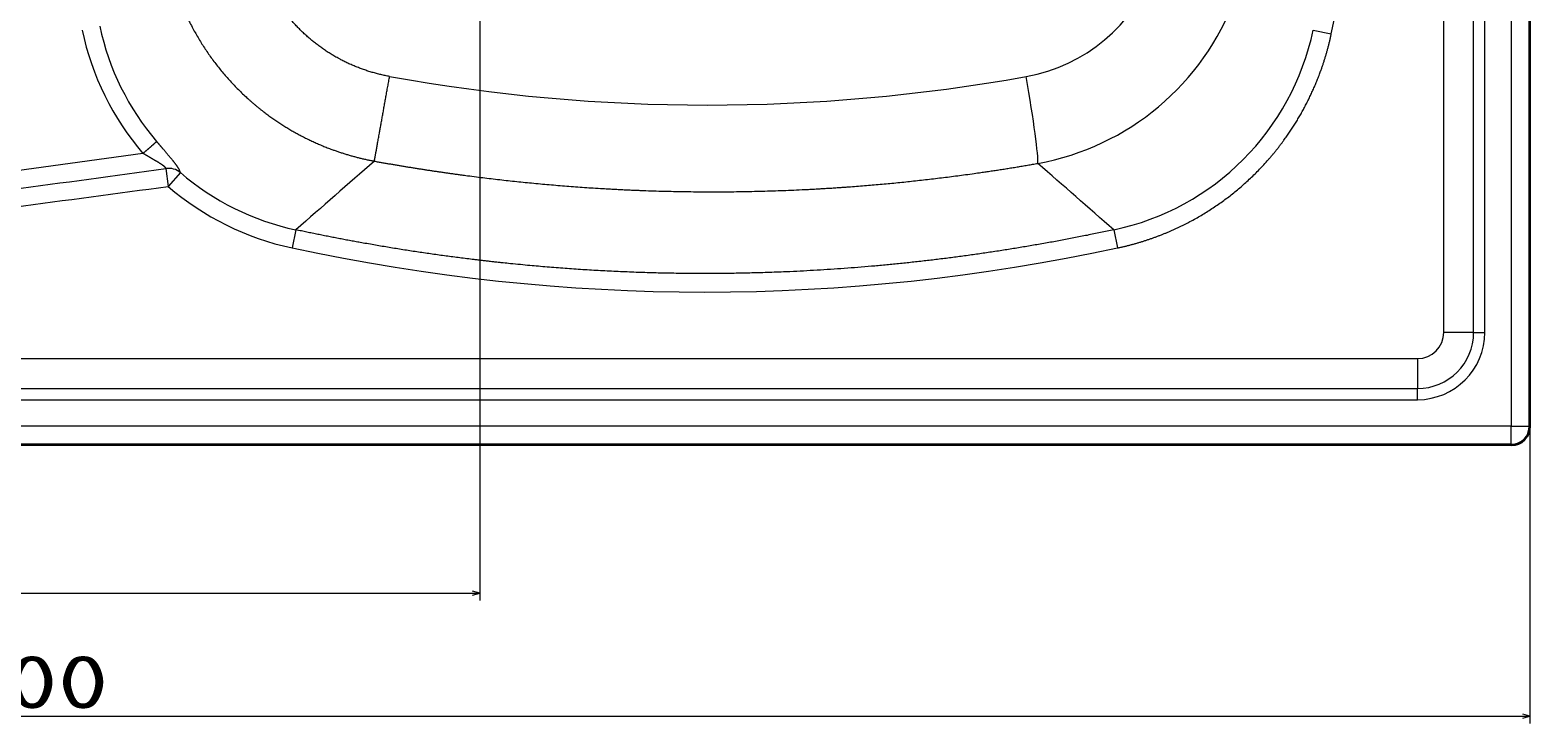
# Model space of a CAD drawing. Extents: x 57 to 1031, y -38 to 880.
# Tile 4 of 6: x 591 to 991, y -38 to 147. Entities that reach past the tile are written whole.
import ezdxf
from ezdxf.enums import TextEntityAlignment as Align

# ---------------------------------------------------------------- set-up
doc = ezdxf.new("R2010")
doc.units = 0
doc.layers.get('0').update_dxf_attribs({"lineweight": 13})
doc.styles.get("Standard").update_dxf_attribs({"font": 'isocp.shx'})
doc.dimstyles.get("Standard").update_dxf_attribs({"dimtxt": 2.5, "dimasz": 2.5, "dimexe": 1.25, "dimexo": 0.625, "dimtad": 1, "dimcen": 2.5, "dimadec": 0, "dimazin": 0, "dimtfac": 1, "dimtmove": 0, "dimatfit": 0, "dimfxl": 0, "dimarcsym": 0})

# ---------------------------------------------------------------- blocks, each defined once
blk = doc.blocks.new('*D')
at = {"color": 7, "lineweight": 13}
for p, q in [((194.14, 744.3), (71.33, 744.3)), ((73.33, 529.3), (73.33, 744.3)), ((194.14, 744.3), (128.05, 744.3)), ((130.05, 694.3), (130.05, 744.3)), ((204.14, 694.3), (128.05, 694.3)), ((677.64, 529.3), (71.33, 529.3)), ((194.14, 486.51), (74.38, 486.51)), ((76.38, 36.51), (76.38, 486.51)), ((687.29, 240.94), (811.07, 347.7)), ((191.14, 259.51), (191.14, -37.77)), ((991.14, 259.51), (991.14, -37.77)), ((711.14, 216.61), (711.14, -4.98)), ((194.14, 36.51), (74.38, 36.51)), ((191.14, 39.51), (191.14, -4.98)), ((191.14, -2.98), (711.14, -2.98)), ((191.14, -35.77), (991.14, -35.77))]:
    blk.add_line(p, q, dxfattribs=at)
for points in [[(73.85, 742.37), (73.33, 744.3), (72.82, 742.37)], [(130.57, 742.37), (130.05, 744.3), (129.53, 742.37)], [(129.53, 696.23), (130.05, 694.3), (130.57, 696.23)], [(72.82, 531.23), (73.33, 529.3), (73.85, 531.23)], [(76.9, 484.58), (76.38, 486.51), (75.86, 484.58)], [(733.87, 280.43), (735, 282.09), (733.2, 281.22)], [(688.42, 242.59), (687.29, 240.94), (689.09, 241.81)], [(75.86, 38.44), (76.38, 36.51), (76.9, 38.44)], [(193.08, -2.47), (191.14, -2.98), (193.08, -3.5)], [(709.21, -3.5), (711.14, -2.98), (709.21, -2.47)], [(193.08, -35.26), (191.14, -35.77), (193.08, -36.29)], [(989.21, -36.29), (991.14, -35.77), (989.21, -35.26)]]:
    blk.add_lwpolyline(points, dxfattribs=at)
for s, height, rotation, p, p2 in [('50', 14, 90, (128.05, 705.76), (128.05, 732.84)), ('215', 14, 90, (71.33, 615.78), (71.33, 657.82)), ('60', 20, 40.7788, (780.46, 323.94), (809.77, 349.22)), ('%%c', 20, 40.7788, (768.6, 313.71), (779.71, 323.29)), ('450', 14, 90, (74.38, 240.5), (74.38, 282.53))]:
    blk.add_text(s, height=height, rotation=rotation, dxfattribs=at).set_placement(p, p2, align=Align.FIT)
for s, p, p2 in [('520', (430.13, -0.98), (472.16, -0.98)), ('800', (570.13, -33.77), (612.16, -33.77))]:
    blk.add_text(s, height=14, dxfattribs=at).set_placement(p, p2, align=Align.FIT)
blk = doc.blocks.new('BLOCK14')
at = {"color": 7, "lineweight": 13}
for p, q in [((377, -195), (377, 0)), ((384.97, -195), (384.97, 0)), ((387.95, -195), (387.95, 0)), ((395, 0), (395, -220)), ((30.21, -147.31), (-46.68, -157.98)), ((-70.17, -202), (370, -202)), ((-370, -209.97), (370, -209.97)), ((-370, -212.95), (370, -212.95)), ((395, -220), (-395, -220))]:
    blk.add_line(p, q, dxfattribs=at)
at = {"color": 7, "lineweight": 35}
for p, q in [((400, -220), (400, 0)), ((395, -225), (-395, -225))]:
    blk.add_line(p, q, dxfattribs=at)
at = {"color": 7, "lineweight": 13, "ltscale": 0.123461}
for p, q in [((342.2, -114.41), (347.03, -115.44)), ((70.98, -167.67), (69.94, -172.5)), ((289.02, -167.67), (290.06, -172.5))]:
    blk.add_line(p, q, dxfattribs=at)
at = {"color": 7, "lineweight": 13, "ltscale": 0.120504}
blk.add_line((36.31, -151.34), (36.95, -156.11), dxfattribs=at)
at = {"color": 7, "lineweight": 13, "ltscale": 0.122843}
blk.add_line((40.17, -152.4), (36.95, -156.11), dxfattribs=at)
at = {"color": 7, "lineweight": 13, "ltscale": 0.199172}
for p, q in [((384.97, -195), (377, -195)), ((370, -202), (370, -209.97))]:
    blk.add_line(p, q, dxfattribs=at)
at = {"color": 7, "lineweight": 13, "ltscale": 0.074689}
for p, q in [((384.97, -195), (387.95, -195)), ((370, -212.95), (370, -209.97))]:
    blk.add_line(p, q, dxfattribs=at)
at = {"color": 7, "lineweight": 13, "ltscale": 0.125}
for p, q in [((395, -225), (395, -220)), ((395, -220), (400, -220))]:
    blk.add_line(p, q, dxfattribs=at)
at = {"color": 7, "lineweight": 13}
for centre, radius, start, end in [((-7484.92, 54988.64), 55650.57, 277.681828, 277.767352), ((3871.49, -4491.31), 5756.54, 131.039097, 131.315774), ((-3502.53, -4481.06), 5742.92, 48.683849, 48.952102), ((-3659.83, 27432.28), 27834.97, 277.461031, 277.632047), ((370, -195), 7, 270, 360), ((370, -195), 14.97, 270, 0), ((370, -195), 17.95, 270, 360)]:
    blk.add_arc(centre, radius, start, end, dxfattribs=at)
at = {"color": 7, "lineweight": 35}
blk.add_arc((395, -220), 5, 270, 360, dxfattribs=at)
at = {"color": 7, "lineweight": 13}
for centre, major_axis, ratio, start_param, end_param in [((-9021.34, -50.92), (9380.6, 54.05), 0.240788, 6.230702, 6.2818), ((256.52, -81.52), (33.16, -32.7), 0.976052, 5.679243, 6.702168), ((255.29, -80.78), (52.91, -47.05), 0.988169, 5.626162, 6.651501), ((88.29, -97.38), (58.01, 50.02), 0.979825, 2.646833, 3.140069), ((88.06, -97.42), (53.14, 47.91), 0.977952, 2.624563, 3.118293), ((273, -98.51), (50.53, -50.44), 0.980327, 5.715549, 6.850782), ((290.9, 5545.82), (-120.11, -5680.14), 0.288318, 6.237402, 6.341043), ((264.37, -125.67), (4.3, -24.63), 0.044026, 0.157234, 1.516593), ((36.95, -156.11), (4.97, 0.53), 0.963968, 0.769975, 1.596667), ((86.98, -98.55), (50.75, 50.17), 0.980561, 3.218612, 3.714143), ((86.84, -98.82), (56.16, 51.19), 0.984477, 3.258653, 3.755153), ((183.83, 67299.58), (-3.86, -67483.84), 0.087332, 6.264515, 6.301866)]:
    blk.add_ellipse(centre, major_axis=major_axis, ratio=ratio, start_param=start_param, end_param=end_param, dxfattribs=at)
for points, knots in [([(95.96, -126.79), (91.21, -125.93), (86.57, -124.44), (82.16, -122.34), (74.04, -117.02), (67.6, -109.73), (64.9, -105.68), (62.21, -100.15), (60.48, -94.25), (60.17, -93.01), (59.9, -91.75), (59.67, -90.49)], [0, 0, 0, 0, 0, 0, 40.258828, 40.258828, 40.258828, 80.140222, 80.140222, 80.140222, 90.615126, 90.615126, 90.615126, 90.615126, 90.615126, 90.615126]), ([(36.34, -93.42), (37.51, -99.91), (39.44, -106.22), (42.1, -112.26), (48.63, -123.37), (57.49, -132.66), (62.32, -136.7), (70.92, -142.37), (80.35, -146.35), (84.13, -147.63), (87.99, -148.64), (91.9, -149.37)], [0, 0, 0, 0, 0, 0, 45.565295, 45.565295, 45.565295, 89.449496, 89.449496, 89.449496, 117.467885, 117.467885, 117.467885, 117.467885, 117.467885, 117.467885]), ([(290.06, -172.5), (296.65, -171.09), (303.09, -168.94), (309.26, -166.06), (320.82, -158.94), (330.48, -149.4), (334.74, -144.1), (340.27, -135.32), (344.18, -125.77), (345.34, -122.38), (346.29, -118.93), (347.03, -115.44)], [0.000001, 0.000001, 0.000001, 0.000001, 0.000001, 0.000001, 47.916589, 47.916589, 47.916589, 95.692565, 95.692565, 95.692565, 121.070665, 121.070665, 121.070665, 121.070665, 121.070665, 121.070665]), ([(91.9, -149.37), (91.96, -149.05), (92.05, -148.52), (92.18, -147.8), (92.78, -144.46), (93.69, -139.37), (94.43, -135.28), (95.19, -131.05), (95.96, -126.79)], [0, 0, 0, 0, 0, 0, 10.690891, 10.690891, 10.690891, 41.484706, 41.484706, 41.484706, 41.484706, 41.484706, 41.484706]), ([(30.21, -147.31), (30.8, -146.79), (31.39, -146.28), (31.95, -145.8), (32.73, -145.12), (33.36, -144.56), (33.52, -144.41), (33.69, -144.26), (33.8, -144.16), (33.82, -144.14), (33.84, -144.12), (33.85, -144.11)], [0, 0, 0, 0, 0, 0, 4.919826, 4.919826, 4.919826, 6.851563, 6.851563, 6.851563, 7.270478, 7.270478, 7.270478, 7.270478, 7.270478, 7.270478]), ([(36.31, -151.34), (36.31, -151.22), (36.22, -151.08), (36.05, -150.9), (35.36, -150.35), (34.27, -149.67), (33.49, -149.2), (32.36, -148.55), (31.19, -147.87), (30.86, -147.68), (30.53, -147.49), (30.21, -147.31)], [0, 0, 0, 0, 0, 0, 3.968328, 3.968328, 3.968328, 10.867517, 10.867517, 10.867517, 13.513239, 13.513239, 13.513239, 13.513239, 13.513239, 13.513239]), ([(40.17, -152.4), (40.15, -152.21), (40.07, -151.97), (39.93, -151.67), (39.34, -150.69), (38.35, -149.41), (37.59, -148.49), (36.39, -147.07), (35.12, -145.59), (34.7, -145.1), (34.28, -144.6), (33.85, -144.11)], [0, 0, 0, 0, 0, 0, 4.464137, 4.464137, 4.464137, 13.378661, 13.378661, 13.378661, 17.793901, 17.793901, 17.793901, 17.793901, 17.793901, 17.793901]), ([(91.9, -149.37), (100.5, -150.92), (109.13, -152.3), (117.81, -153.49), (136.87, -155.71), (156.42, -157.04), (167.13, -157.48), (188.43, -157.79), (210.3, -156.91), (221.11, -156.19), (237.13, -154.67), (253.27, -152.48), (258.44, -151.71), (263.61, -150.87), (268.79, -149.97)], [0, 0, 0, 0, 0, 0, 66.40267, 66.40267, 66.40267, 144.228157, 144.228157, 144.228157, 218.788088, 218.788088, 218.788088, 253.780209, 253.780209, 253.780209, 253.780209, 253.780209, 253.780209]), ([(289.02, -167.67), (260.61, -173.75), (231.79, -177.93), (202.72, -180.08), (164.65, -180.13), (126.81, -176.67), (117.96, -175.67), (103.21, -173.68), (88.54, -171.18), (82.67, -170.09), (76.81, -168.92), (70.98, -167.67)], [0, 0, 0, 0, 0, 0, 202.813906, 202.813906, 202.813906, 264.964809, 264.964809, 264.964809, 306.623254, 306.623254, 306.623254, 306.623254, 306.623254, 306.623254])]:
    blk.add_open_spline(points, degree=5, knots=knots, dxfattribs=at)

msp = doc.modelspace()

# ---------------------------------------------------------------- block references
at = {"lineweight": 0}
msp.add_blockref('BLOCK14', (591.143, 261.511), dxfattribs=at)

# ---------------------------------------------------------------- dimensions: what is measured, and where the dimension line sits
at = {"color": 0, "lineweight": 0}
for base, p1, p2, angle, middle, dimtype in [((191.143, -35.773), (991.143, 261.511), (191.143, 261.511), 180, (591.143, -35.773), 161), ((76.382, 486.511), (196.143, 36.511), (196.143, 486.511), 90, (76.382, 261.511), 161), ((711.143, -2.984), (191.143, 41.511), (711.143, 218.611), 359.99809, (451.143, -2.984), 160), ((130.05, 694.301), (196.143, 744.301), (206.143, 694.301), 269.99857, (130.05, 719.301), 160), ((73.333, 529.301), (196.143, 744.301), (679.643, 529.301), 269.99857, (73.333, 636.801), 160)]:
    dim = msp.add_linear_dim(base=base, p1=p1, p2=p2, angle=angle, dimstyle='Standard', dxfattribs=at)
    dim.commit()
    dim.dimension.update_dxf_attribs({"geometry": '*D', "text_midpoint": middle, "dimtype": dimtype})
dim = msp.add_diameter_dim_2p(p1=(687.29, 240.937), p2=(734.996, 282.085), text='%%c60', dimstyle='Standard', dxfattribs=at)
dim.commit()
dim.dimension.update_dxf_attribs({"geometry": '*D', "text_midpoint": (790.49, 329.95), "dimtype": 163})

doc.saveas('drawing.dxf')
